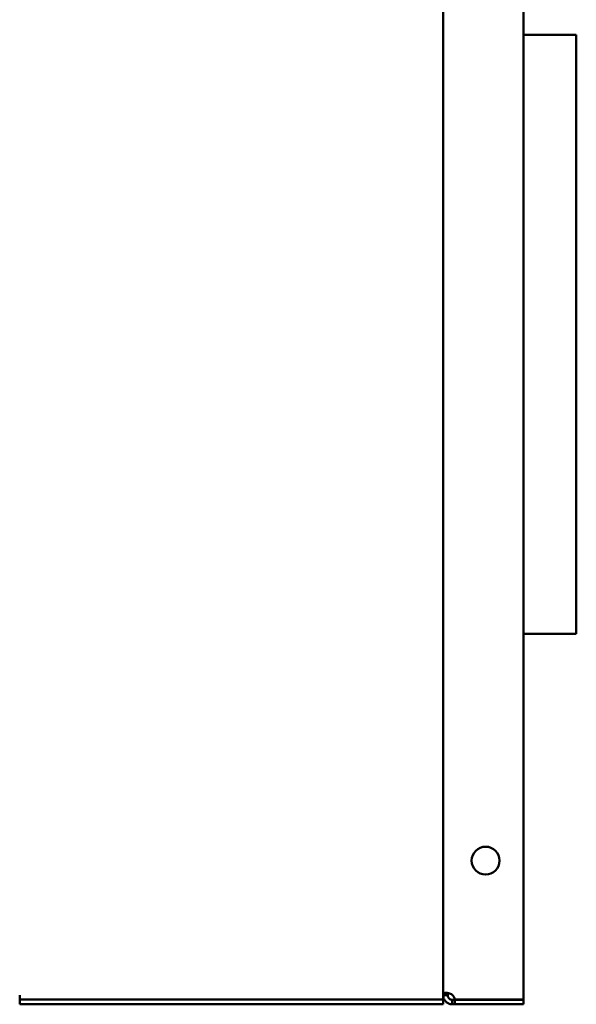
# Model space of a CAD drawing. Header units: millimetres. Extents: x 1066 to 1559, y 677 to 1180.
# Tile 4 of 5: x 1375 to 1559, y 677 to 1002. Entities that reach past the tile are written whole.
import ezdxf

# ---------------------------------------------------------------- set-up
doc = ezdxf.new("R2010")
doc.units = ezdxf.units.MM
doc.header["$LTSCALE"] = 6.25
doc.layers.add('Widoczne (ISO)', color=7, linetype='Continuous', lineweight=50)

msp = doc.modelspace()

# ---------------------------------------------------------------- linework, layer by layer
at = {"layer": 'Widoczne (ISO)'}
for p, q in [((1515.25, 679.76), (1515.25, 1176.49)), ((1541.75, 1178.02), (1541.75, 678.23)), ((1541.75, 997.12), (1559.25, 997.12)), ((1559.25, 997.12), (1559.25, 799.12)), ((1541.75, 799.12), (1559.25, 799.12)), ((1375.25, 679.62), (1375.25, 678.17)), ((1375.25, 678.17), (1515.25, 678.17)), ((1375.25, 678.17), (1375.25, 676.67)), ((1515.25, 679.62), (1515.25, 679.76)), ((1515.25, 679.76), (1516.13, 679.76)), ((1516.13, 679.62), (1515.25, 679.62)), ((1515.25, 679.62), (1515.25, 678.17)), ((1515.25, 676.67), (1515.25, 678.17)), ((1516.13, 679.76), (1516.75, 679.76)), ((1516.75, 679.62), (1516.13, 679.62)), ((1516.75, 679.76), (1516.75, 679.62)), ((1518.25, 677.5), (1518.25, 678.12)), ((1518.25, 678.12), (1519.04, 678.12)), ((1518.25, 676.62), (1518.25, 677.5)), ((1541.75, 678.23), (1519.04, 678.23)), ((1519.04, 678.12), (1541.75, 678.12)), ((1519.04, 678.12), (1519.04, 676.62)), ((1541.75, 678.12), (1541.75, 676.62)), ((1375.25, 676.62), (1375.25, 676.67)), ((1375.25, 676.67), (1515.25, 676.67)), ((1375.25, 676.62), (1515.25, 676.62)), ((1515.25, 676.67), (1515.25, 676.62)), ((1519.04, 676.62), (1518.25, 676.62)), ((1541.75, 676.62), (1519.04, 676.62))]:
    msp.add_line(p, q, dxfattribs=at)
msp.add_circle((1529.25, 724.13), 4.6, dxfattribs=at)
msp.add_arc((1516.55, 677.93), 2.5, 6.8104, 47.2669, dxfattribs=at)
for points, knots in [([(1515.25, 679.76), (1515.25, 679.88), (1515.26, 680.01), (1515.39, 680.22), (1515.47, 680.29), (1515.74, 680.41), (1515.94, 680.43), (1516.43, 680.42), (1516.7, 680.38), (1517.2, 680.26), (1517.41, 680.19), (1517.84, 680.01), (1518.05, 679.9), (1518.25, 679.76)], [0, 0, 0, 0, 0.0619276, 0.0619276, 0.1119961, 0.1119961, 0.1762696, 0.1762696, 0.2405732, 0.2405732, 0.2856704, 0.2856704, 0.3323864, 0.3323864, 0.3323864, 0.3323864]), ([(1518.25, 676.62), (1518.08, 676.62), (1517.84, 676.64), (1517.32, 676.76), (1517.08, 676.85), (1516.57, 677.12), (1516.3, 677.32), (1515.85, 677.8), (1515.66, 678.08), (1515.43, 678.58), (1515.36, 678.79), (1515.27, 679.22), (1515.25, 679.42), (1515.25, 679.62)], [-0.519711, -0.519711, -0.519711, -0.519711, -0.4228826, -0.4228826, -0.3445968, -0.3445968, -0.2441002, -0.2441002, -0.1435568, -0.1435568, -0.0730439, -0.0730439, 0, 0, 0, 0]), ([(1516.91, 680.33), (1516.87, 680.3), (1516.84, 680.25), (1516.79, 680.14), (1516.78, 680.07), (1516.76, 679.97), (1516.76, 679.93), (1516.75, 679.85), (1516.75, 679.81), (1516.75, 679.76)], [-0.09449602, -0.09449602, -0.09449602, -0.09449602, -0.0611959, -0.0611959, -0.03246542, -0.03246542, -0.01651402, -0.01651402, 0, 0, 0, 0]), ([(1516.75, 679.62), (1516.75, 679.59), (1516.75, 679.55), (1516.76, 679.48), (1516.76, 679.45), (1516.78, 679.34), (1516.79, 679.26), (1516.85, 679.06), (1516.91, 678.95), (1517.03, 678.75), (1517.1, 678.65), (1517.28, 678.47), (1517.38, 678.4), (1517.57, 678.28), (1517.69, 678.23), (1517.9, 678.17), (1517.97, 678.15), (1518.07, 678.13), (1518.11, 678.13), (1518.18, 678.13), (1518.22, 678.12), (1518.25, 678.12)], [0, 0, 0, 0, 0.0168358, 0.0168358, 0.0330965, 0.0330965, 0.0623265, 0.0623265, 0.1097172, 0.1097172, 0.1583108, 0.1583108, 0.206943, 0.206943, 0.2519199, 0.2519199, 0.2779609, 0.2779609, 0.2924191, 0.2924191, 0.3073872, 0.3073872, 0.3073872, 0.3073872])]:
    msp.add_open_spline(points, degree=3, knots=knots, dxfattribs=at)

doc.saveas('drawing.dxf')
